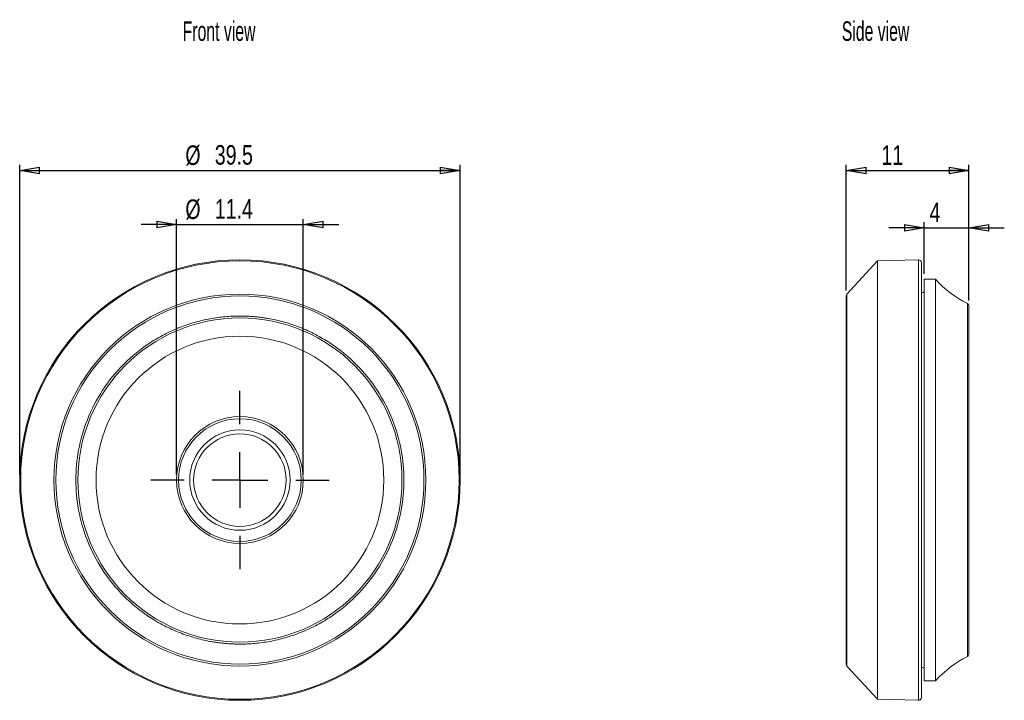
# Model space of a CAD drawing. Header units: millimetres. Extents: x 31.6 to 119.8, y 33.6 to 94.6.
import ezdxf

# ---------------------------------------------------------------- set-up
doc = ezdxf.new("R2010")
doc.units = ezdxf.units.MM
doc.header["$LTSCALE"] = 0.5
doc.layers.add('FORMAT', color=7, linetype='Continuous')
doc.styles.add('SLDTEXTSTYLE0', font='TXT', dxfattribs={"width": 0.605})
doc.styles.add('SLDTEXTSTYLE1', font='TXT', dxfattribs={"width": 0.75})
doc.dimstyles.new('SLDDIMSTYLE0', dxfattribs={"dimtxt": 1.75, "dimasz": 1.778, "dimexe": 0, "dimexo": 0.0625, "dimgap": 0.4375, "dimtad": 1, "dimdec": 1, "dimrnd": 1e-09, "dimzin": 12, "dimdsep": 46, "dimtxsty": 'SLDTEXTSTYLE1', "dimblk1": 'CLOSED', "dimblk2": 'CLOSED', "dimsah": 1, "dimcen": 0.09, "dimadec": 0, "dimazin": 3, "dimtfac": 1, "dimtdec": 1, "dimtofl": 0, "dimtmove": 0, "dimatfit": 3, "dimldrblk": 'CLOSED', "dimfxl": 1, "dimfrac": 2, "dimtolj": 1, "dimtzin": 12, "dimarcsym": 0})
doc.dimstyles.new('SLDDIMSTYLE1', dxfattribs={"dimtxt": 1.75, "dimasz": 1.778, "dimexe": 0, "dimexo": 0.0625, "dimgap": 0.4375, "dimtad": 1, "dimdec": 1, "dimrnd": 1e-09, "dimzin": 12, "dimdsep": 46, "dimtxsty": 'SLDTEXTSTYLE1', "dimblk1": 'CLOSED', "dimblk2": 'CLOSED', "dimsah": 1, "dimcen": 0.09, "dimadec": 0, "dimazin": 3, "dimtfac": 1, "dimtmove": 0, "dimatfit": 0, "dimldrblk": 'CLOSED', "dimfxl": 1, "dimfrac": 2, "dimtolj": 1, "dimtzin": 12, "dimarcsym": 0})
doc.dimstyles.new('SLDDIMSTYLE2', dxfattribs={"dimtxt": 1.75, "dimasz": 1.778, "dimexe": 0, "dimexo": 0.0625, "dimgap": 0.4375, "dimtad": 1, "dimrnd": 1e-09, "dimzin": 12, "dimdsep": 46, "dimtxsty": 'SLDTEXTSTYLE1', "dimblk1": 'CLOSED', "dimblk2": 'CLOSED', "dimsah": 1, "dimcen": 0.09, "dimadec": 0, "dimazin": 3, "dimtfac": 1, "dimtofl": 0, "dimtmove": 0, "dimatfit": 3, "dimldrblk": 'CLOSED', "dimfxl": 1, "dimfrac": 2, "dimtolj": 1, "dimtzin": 12, "dimarcsym": 0})
doc.dimstyles.new('SLDDIMSTYLE3', dxfattribs={"dimtxt": 1.75, "dimasz": 1.778, "dimexe": 0, "dimexo": 0.0625, "dimgap": 0.4375, "dimtad": 1, "dimrnd": 1e-09, "dimzin": 12, "dimdsep": 46, "dimtxsty": 'SLDTEXTSTYLE1', "dimblk1": 'CLOSED', "dimblk2": 'CLOSED', "dimsah": 1, "dimcen": 0.09, "dimadec": 0, "dimazin": 3, "dimtfac": 1, "dimtmove": 0, "dimatfit": 0, "dimldrblk": 'CLOSED', "dimfxl": 1, "dimfrac": 2, "dimtolj": 1, "dimtzin": 12, "dimarcsym": 0})

# ---------------------------------------------------------------- blocks, each defined once
blk = doc.blocks.new('_CLOSED')
at = {"color": 0, "linetype": 'ByBlock', "lineweight": -2}
for p, q in [((-1, 0.166667), (0, 0)), ((-1, 0.166667), (-1, -0.166667)), ((0, 0), (-1, -0.166667)), ((0, 0), (-1, 0))]:
    blk.add_line(p, q, dxfattribs=at)
blk = doc.blocks.new('*D2')
at = {"layer": 'FORMAT'}
for p, q in [((31.559, 53.861), (31.559, 81.606)), ((71.047, 53.861), (71.047, 81.606)), ((31.559, 81.106), (71.047, 81.106))]:
    blk.add_line(p, q, dxfattribs=at)
at = {"layer": 'FORMAT', "xscale": 1.778, "yscale": 1.778, "rotation": 180}
blk.add_blockref('_CLOSED', (31.559, 81.106, 2.8), dxfattribs=at)
at = {"layer": 'FORMAT', "xscale": 1.778, "yscale": 1.778}
blk.add_blockref('_CLOSED', (71.047, 81.106, 2.8), dxfattribs=at)
at = {"layer": 'FORMAT', "char_height": 1.75, "attachment_point": 1, "style": 'SLDTEXTSTYLE1'}
for s, insert in [('%%c', (46.41, 83.361, 2.8)), ('39.5', (49.049, 83.388, 2.8))]:
    blk.add_mtext(s, dxfattribs=dict(at, insert=insert))
blk = doc.blocks.new('*D3')
at = {"layer": 'FORMAT'}
for p, q in [((45.619, 76.26), (42.444, 76.26)), ((45.619, 53.861), (45.619, 76.76)), ((45.619, 76.26), (56.987, 76.26)), ((56.987, 53.861), (56.987, 76.76)), ((56.987, 76.26), (60.162, 76.26))]:
    blk.add_line(p, q, dxfattribs=at)
at = {"layer": 'FORMAT', "xscale": 1.778, "yscale": 1.778}
blk.add_blockref('_CLOSED', (45.619, 76.26, 2.8), dxfattribs=at)
at = {"layer": 'FORMAT', "xscale": 1.778, "yscale": 1.778, "rotation": 180}
blk.add_blockref('_CLOSED', (56.987, 76.26, 2.8), dxfattribs=at)
at = {"layer": 'FORMAT', "char_height": 1.75, "attachment_point": 1, "style": 'SLDTEXTSTYLE1'}
for s, insert in [('%%c', (46.41, 78.516, 2.8)), ('11.4', (49.049, 78.543, 2.8))]:
    blk.add_mtext(s, dxfattribs=dict(at, insert=insert))
blk = doc.blocks.new('SW_CENTERMARKSYMBOL_0')
at = {"layer": 'FORMAT', "color": 0}
for p, q in [((0, 5), (0, 8)), ((0, 0), (0, 2.5)), ((-5, 0), (-8, 0)), ((0, 0), (-2.5, 0)), ((0, 0), (0, -2.5)), ((0, 0), (2.5, 0)), ((5, 0), (8, 0)), ((0, -5), (0, -8))]:
    blk.add_line(p, q, dxfattribs=at)
blk = doc.blocks.new('*D5')
at = {"layer": 'FORMAT'}
for p, q in [((105.657, 70.364), (105.657, 81.606)), ((116.657, 69.457), (116.657, 81.606)), ((105.657, 81.106), (116.657, 81.106))]:
    blk.add_line(p, q, dxfattribs=at)
at = {"layer": 'FORMAT', "xscale": 1.778, "yscale": 1.778, "rotation": 180}
blk.add_blockref('_CLOSED', (105.657, 81.106, 0.1), dxfattribs=at)
at = {"layer": 'FORMAT', "xscale": 1.778, "yscale": 1.778}
blk.add_blockref('_CLOSED', (116.657, 81.106, 0.1), dxfattribs=at)
at = {"layer": 'FORMAT', "insert": (108.813, 83.361, 0.1), "char_height": 1.75, "attachment_point": 1, "style": 'SLDTEXTSTYLE1'}
blk.add_mtext('11', dxfattribs=at)
blk = doc.blocks.new('*D6')
at = {"layer": 'FORMAT'}
for p, q in [((112.657, 75.976), (109.482, 75.976)), ((112.657, 71.861), (112.657, 76.476)), ((112.657, 75.976), (116.657, 75.976)), ((116.657, 69.457), (116.657, 76.476)), ((116.657, 75.976), (119.832, 75.976))]:
    blk.add_line(p, q, dxfattribs=at)
at = {"layer": 'FORMAT', "xscale": 1.778, "yscale": 1.778}
blk.add_blockref('_CLOSED', (112.657, 75.976, 0.1), dxfattribs=at)
at = {"layer": 'FORMAT', "xscale": 1.778, "yscale": 1.778, "rotation": 180}
blk.add_blockref('_CLOSED', (116.657, 75.976, 0.1), dxfattribs=at)
at = {"layer": 'FORMAT', "insert": (113.122, 78.232, 0.1), "char_height": 1.75, "attachment_point": 1, "style": 'SLDTEXTSTYLE1'}
blk.add_mtext('4', dxfattribs=at)

msp = doc.modelspace()

# ---------------------------------------------------------------- linework, layer by layer
at = {"color": 7, "linetype": 'Continuous', "lineweight": 15}
for p, q in [((108.457, 73.017), (105.723, 70.033)), ((112.151, 73.105), (108.457, 73.017)), ((108.457, 73.017), (108.457, 33.706)), ((113.657, 71.361), (112.657, 71.361)), ((112.657, 71.361), (112.657, 35.361)), ((113.657, 35.361), (113.657, 71.361)), ((105.723, 36.69), (108.457, 33.706)), ((112.657, 35.361), (113.657, 35.361)), ((108.457, 33.706), (112.151, 33.617))]:
    msp.add_line(p, q, dxfattribs=at)
at = {"color": 8, "linetype": 'Continuous', "lineweight": 15}
for p, q in [((112.151, 73.105), (112.151, 33.617)), ((105.723, 70.033), (105.723, 36.69)), ((116.52, 69.18), (116.52, 37.543))]:
    msp.add_line(p, q, dxfattribs=at)
at = {"color": 7, "linetype": 'Continuous', "lineweight": 15}
for radius in [19.744, 19.744, 19.656, 16.672, 14.53, 12.901, 5.684, 5.5, 4.5, 4.15]:
    msp.add_circle((51.303, 53.361), radius, dxfattribs=at)
for centre, radius, start, end in [((112.157, 72.855), 0.25, 0, 91.36811), ((121.051, 78.094), 10, 222.32318, 243.06156), ((105.907, 69.864), 0.25, 137.5, 180), ((112.281, 70.611), 0.5, 284.72039, 318.67153), ((116.407, 68.957), 0.25, 0, 63.06156), ((121.051, 28.628), 10, 116.93844, 137.67682), ((116.407, 37.766), 0.25, 296.93844, 0), ((105.907, 36.859), 0.25, 180, 222.5), ((112.281, 36.111), 0.5, 41.32847, 75.18925), ((112.157, 33.867), 0.25, 268.63189, 0)]:
    msp.add_arc(centre, radius, start, end, dxfattribs=at)
for points, knots in [([(112.407, 72.855), (112.407, 72.854), (112.407, 72.852), (112.407, 72.837), (112.407, 72.811), (112.407, 72.776), (112.407, 72.73), (112.407, 72.674), (112.407, 72.608), (112.407, 72.449), (112.407, 72.126), (112.407, 71.506), (112.407, 70.7), (112.407, 69.698), (112.407, 68.52), (112.407, 67.17), (112.407, 65.675), (112.407, 64.059), (112.407, 62.344), (112.407, 60.001), (112.407, 56.999), (112.407, 53.361), (112.407, 49.724), (112.407, 46.722), (112.407, 44.379), (112.407, 42.664), (112.407, 41.048), (112.407, 39.553), (112.407, 38.203), (112.407, 37.025), (112.407, 36.022), (112.407, 35.216), (112.407, 34.597), (112.407, 34.239), (112.407, 34.044), (112.407, 33.943), (112.407, 33.879), (112.407, 33.871), (112.407, 33.867)], [0, 0, 0, 0, 0.007299, 0.014587, 0.021867, 0.029143, 0.036418, 0.043697, 0.050983, 0.058281, 0.089157, 0.120041, 0.152203, 0.184375, 0.217222, 0.250078, 0.282925, 0.31578, 0.347943, 0.380114, 0.441801, 0.500002, 0.558203, 0.619889, 0.652052, 0.684223, 0.71707, 0.749926, 0.782773, 0.815629, 0.847792, 0.879963, 0.910839, 0.941723, 0.956303, 0.970855, 0.985411, 1, 1, 1, 1]), ([(51.303, 69.864), (46.926, 69.864), (42.728, 68.125), (36.539, 61.936), (34.8, 57.738), (34.8, 48.985), (36.539, 44.787), (42.728, 38.597), (46.926, 36.859), (51.303, 36.859)], [0, 0, 0, 0, 0.25, 0.25, 0.5, 0.5, 0.75, 0.75, 1, 1, 1, 1]), ([(51.303, 36.859), (55.68, 36.859), (59.877, 38.597), (66.067, 44.787), (67.806, 48.985), (67.806, 57.738), (66.067, 61.936), (59.877, 68.125), (55.68, 69.864), (51.303, 69.864)], [0, 0, 0, 0, 0.25, 0.25, 0.5, 0.5, 0.75, 0.75, 1, 1, 1, 1]), ([(105.657, 36.859), (105.657, 36.859), (105.657, 38.597), (105.657, 44.787), (105.657, 48.985), (105.657, 57.738), (105.657, 61.936), (105.657, 68.125), (105.657, 69.864), (105.657, 69.864)], [0, 0, 0, 0, 0.25, 0.25, 0.5, 0.5, 0.75, 0.75, 1, 1, 1, 1]), ([(116.657, 68.957), (116.657, 68.956), (116.657, 68.954), (116.657, 68.937), (116.657, 68.911), (116.657, 68.873), (116.657, 68.826), (116.657, 68.767), (116.657, 68.636), (116.657, 68.373), (116.657, 67.878), (116.657, 67.233), (116.657, 66.161), (116.657, 64.467), (116.657, 61.973), (116.657, 59.178), (116.657, 56.272), (116.657, 53.361), (116.657, 50.451), (116.657, 47.544), (116.657, 44.749), (116.657, 42.255), (116.657, 40.562), (116.657, 39.49), (116.657, 38.845), (116.657, 38.349), (116.657, 38.064), (116.657, 37.907), (116.657, 37.826), (116.657, 37.775), (116.657, 37.769), (116.657, 37.766)], [0, 0, 0, 0, 0.008346, 0.016677, 0.024999, 0.033317, 0.041638, 0.049968, 0.058311, 0.089201, 0.120102, 0.152281, 0.18447, 0.250119, 0.315767, 0.380052, 0.441771, 0.500002, 0.558232, 0.619951, 0.684236, 0.749885, 0.815534, 0.847712, 0.879901, 0.910791, 0.941693, 0.956279, 0.970838, 0.985402, 1, 1, 1, 1]), ([(51.303, 38.654), (51.175, 38.655), (50.918, 38.657), (50.534, 38.673), (50.15, 38.698), (49.768, 38.733), (49.386, 38.778), (49.006, 38.833), (48.285, 38.957), (47.233, 39.205), (45.862, 39.672), (44.526, 40.28), (42.797, 41.291), (40.829, 42.888), (38.919, 45.24), (37.553, 47.876), (36.766, 50.617), (36.514, 53.361), (36.766, 56.106), (37.553, 58.847), (38.919, 61.483), (40.829, 63.835), (42.797, 65.432), (44.526, 66.442), (45.862, 67.051), (47.232, 67.518), (48.378, 67.788), (49.29, 67.935), (49.958, 68.012), (50.63, 68.059), (51.078, 68.065), (51.303, 68.068)], [0, 0, 0, 0, 0.008346, 0.016677, 0.024999, 0.033317, 0.041639, 0.049968, 0.058311, 0.089201, 0.120102, 0.15228, 0.18447, 0.250119, 0.315767, 0.380052, 0.441771, 0.500002, 0.558232, 0.619951, 0.684236, 0.749885, 0.815534, 0.847712, 0.879901, 0.910791, 0.941693, 0.956278, 0.970838, 0.985401, 1, 1, 1, 1]), ([(51.303, 68.068), (51.431, 68.067), (51.688, 68.065), (52.072, 68.05), (52.456, 68.025), (52.838, 67.99), (53.219, 67.945), (53.6, 67.889), (54.321, 67.766), (55.373, 67.518), (56.743, 67.051), (58.08, 66.442), (59.809, 65.432), (61.777, 63.835), (63.687, 61.483), (65.052, 58.847), (65.84, 56.106), (66.092, 53.361), (65.84, 50.617), (65.052, 47.876), (63.687, 45.24), (61.777, 42.888), (59.809, 41.291), (58.08, 40.28), (56.744, 39.672), (55.373, 39.205), (54.228, 38.935), (53.316, 38.787), (52.647, 38.711), (51.976, 38.663), (51.527, 38.657), (51.303, 38.654)], [0, 0, 0, 0, 0.008346, 0.016677, 0.024999, 0.033317, 0.041639, 0.049968, 0.058311, 0.089201, 0.120102, 0.15228, 0.18447, 0.250119, 0.315767, 0.380052, 0.441771, 0.500002, 0.558232, 0.619951, 0.684236, 0.749885, 0.815534, 0.847712, 0.879901, 0.910791, 0.941693, 0.956278, 0.970838, 0.985401, 1, 1, 1, 1])]:
    msp.add_open_spline(points, degree=3, knots=knots, dxfattribs=at)

# ---------------------------------------------------------------- block references
at = {"layer": 'FORMAT'}
msp.add_blockref('SW_CENTERMARKSYMBOL_0', (51.303, 53.361), dxfattribs=at)

# ---------------------------------------------------------------- texts
at = {"layer": 'FORMAT', "char_height": 1.75, "attachment_point": 1, "style": 'SLDTEXTSTYLE0'}
for s, insert in [('Front view', (46.168, 94.482)), ('Side view', (105.259, 94.482))]:
    msp.add_mtext(s, dxfattribs=dict(at, insert=insert))

# ---------------------------------------------------------------- dimensions: what is measured, and where the dimension line sits
at = {"layer": 'FORMAT'}
for base, p1, p2, dimstyle, picture, middle in [((71.047, 81.106), (31.559, 53.361), (71.047, 53.361), 'SLDDIMSTYLE0', '*D2', (50.703, 81.106)), ((56.987, 76.26), (45.619, 53.361), (56.987, 53.361), 'SLDDIMSTYLE1', '*D3', (50.703, 76.26))]:
    dim = msp.add_linear_dim(base=base, p1=p1, p2=p2, text='%%c<>', dimstyle=dimstyle, dxfattribs=at)
    dim.commit()
    dim.dimension.update_dxf_attribs({"geometry": picture, "text_midpoint": middle, "dimtype": 160})
for base, p1, dimstyle, picture, middle in [((116.657, 81.106), (105.657, 69.864), 'SLDDIMSTYLE2', '*D5', (110.817, 81.106)), ((116.657, 75.976), (112.657, 71.361), 'SLDDIMSTYLE3', '*D6', (114.479, 75.976))]:
    dim = msp.add_linear_dim(base=base, p1=p1, p2=(116.657, 68.957), dimstyle=dimstyle, dxfattribs=at)
    dim.commit()
    dim.dimension.update_dxf_attribs({"geometry": picture, "text_midpoint": middle, "dimtype": 160})

doc.saveas('drawing.dxf')
